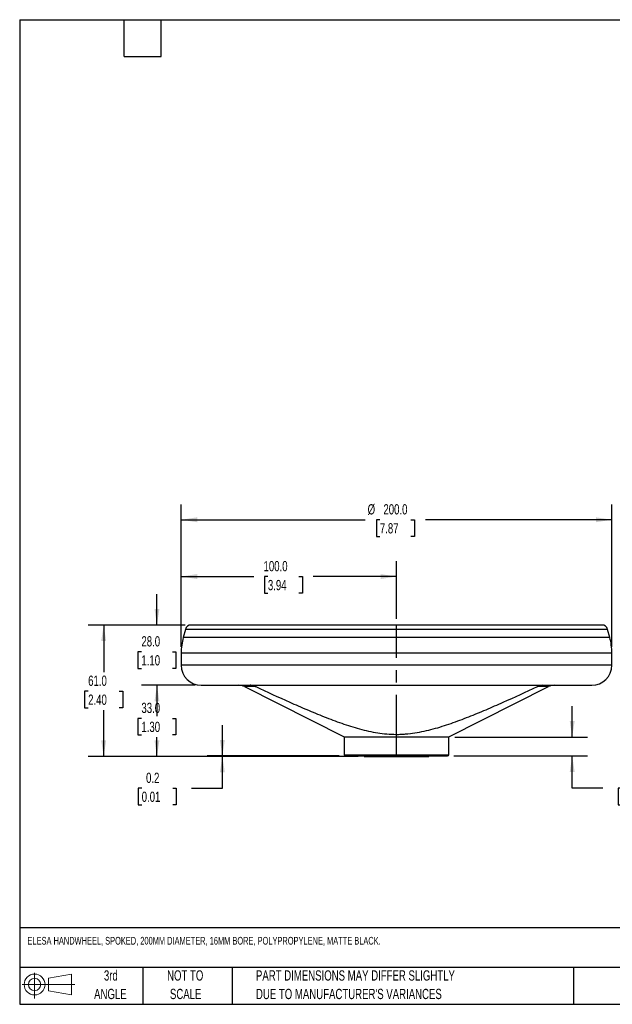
# Model space of a CAD drawing. Header units: millimetres. Extents: x 14 to 614, y 14 to 471.
# Tile 1 of 3: x 14 to 290, y 14 to 471. Entities that reach past the tile are written whole.
import ezdxf

# ---------------------------------------------------------------- set-up
doc = ezdxf.new("R2010")
doc.units = ezdxf.units.MM
doc.header["$LTSCALE"] = 2.25
doc.linetypes.add('CENTERX2', pattern=[20.32, 12.7, -2.54, 2.54, -2.54])
doc.layers.add('CENTER', color=40, linetype='CENTERX2')
doc.layers.add('DIMENSIONS', color=140, linetype='Continuous', lineweight=25)
doc.layers.add('TEXT', color=140, linetype='Continuous', lineweight=25)
doc.styles.add('SLDTEXTSTYLE0', font='TXT', dxfattribs={"width": 0.7})
doc.dimstyles.new('SLDDIMSTYLE0', dxfattribs={"dimtxt": 4.855518, "dimasz": 7.4295, "dimexe": 0, "dimexo": 0.0625, "dimgap": 1.213879, "dimtad": 0, "dimtih": 1, "dimtoh": 1, "dimrnd": 1e-09, "dimzin": 4, "dimdsep": 46, "dimtxsty": 'SLDTEXTSTYLE0', "dimsah": 1, "dimcen": 0.09, "dimadec": 0, "dimazin": 1, "dimtfac": 1, "dimtofl": 0, "dimtmove": 0, "dimatfit": 3, "dimfxl": 0, "dimfrac": 2, "dimtolj": 1, "dimtzin": 12, "dimarcsym": 0})
doc.dimstyles.new('SLDDIMSTYLE1', dxfattribs={"dimtxt": 4.855518, "dimasz": 7.4295, "dimexe": 0, "dimexo": 0.0625, "dimgap": 1.213879, "dimtad": 0, "dimtih": 1, "dimtoh": 1, "dimrnd": 1e-09, "dimzin": 4, "dimdsep": 46, "dimtxsty": 'SLDTEXTSTYLE0', "dimsah": 1, "dimcen": 0.09, "dimadec": 0, "dimazin": 1, "dimtfac": 1, "dimtmove": 0, "dimatfit": 0, "dimfxl": 0, "dimfrac": 2, "dimtolj": 1, "dimtzin": 12, "dimarcsym": 0})
doc.dimstyles.new('SLDDIMSTYLE2', dxfattribs={"dimtxt": 4.855518, "dimasz": 7.4295, "dimexe": 0, "dimexo": 0.0625, "dimgap": 1.213879, "dimtad": 0, "dimtih": 1, "dimtoh": 1, "dimrnd": 1e-09, "dimdsep": 46, "dimtxsty": 'SLDTEXTSTYLE0', "dimsah": 1, "dimcen": 0.09, "dimadec": 0, "dimazin": 2, "dimtfac": 1, "dimtmove": 0, "dimatfit": 0, "dimfxl": 0, "dimfrac": 2, "dimtolj": 1, "dimtzin": 12, "dimarcsym": 0})
doc.dimstyles.new('SLDDIMSTYLE3', dxfattribs={"dimtxt": 4.855518, "dimasz": 7.4295, "dimexe": 0, "dimexo": 0.0625, "dimgap": 1.213879, "dimtad": 0, "dimtih": 1, "dimtoh": 1, "dimrnd": 1e-09, "dimzin": 12, "dimdsep": 46, "dimtxsty": 'SLDTEXTSTYLE0', "dimsah": 1, "dimcen": 0.09, "dimadec": 0, "dimazin": 3, "dimtfac": 1, "dimtmove": 0, "dimatfit": 0, "dimfxl": 0, "dimfrac": 2, "dimtolj": 1, "dimtzin": 12, "dimarcsym": 0})

# ---------------------------------------------------------------- blocks, each defined once
blk = doc.blocks.new('Block11')
at = {"color": 7, "linetype": 'Continuous', "lineweight": 18}
for p, q in [((5.82, 11.95), (5.82, 0)), ((12.33, 9.38), (22.89, 11.32)), ((12.33, 3.59), (12.33, 9.38)), ((22.89, 11.32), (22.89, 1.65)), ((0, 6.48), (24.47, 6.48)), ((12.33, 3.59), (22.89, 1.65))]:
    blk.add_line(p, q, dxfattribs=at)
for radius in [4.84, 2.89]:
    blk.add_circle((5.82, 6.48), radius, dxfattribs=at)
blk = doc.blocks.new('Block12')
at = {"color": 7, "linetype": 'Continuous'}
blk.add_blockref('Block11', (0, 0), dxfattribs=at)
blk = doc.blocks.new('SW_NOTE_0_2')
at = {"layer": 'TEXT', "color": 0, "char_height": 4.7625, "attachment_point": 1, "style": 'SLDTEXTSTYLE0'}
for s, insert in [('PART DIMENSIONS MAY DIFFER SLIGHTLY', (0, 6.14)), ("DUE TO MANUFACTURER'S VARIANCES", (0, -2.46))]:
    blk.add_mtext(s, dxfattribs=dict(at, insert=insert))
blk = doc.blocks.new('SW_NOTE_0_3')
at = {"layer": 'TEXT', "color": 0, "char_height": 4.762, "attachment_point": 2, "style": 'SLDTEXTSTYLE0'}
for s, insert in [('NOT TO', (11.83, 6.14)), ('SCALE', (12.05, -2.46))]:
    blk.add_mtext(s, dxfattribs=dict(at, insert=insert))
blk = doc.blocks.new('SW_NOTE_0_4')
at = {"layer": 'TEXT', "color": 0, "char_height": 4.762, "attachment_point": 2, "style": 'SLDTEXTSTYLE0'}
for s, insert in [('3rd', (5.21, 6.14)), ('ANGLE', (4.99, -2.46))]:
    blk.add_mtext(s, dxfattribs=dict(at, insert=insert))
blk = doc.blocks.new('_D')
at = {"layer": 'DIMENSIONS'}
for p, q in [((89.3, 180.25), (89.3, 220.06)), ((189.3, 193.27), (189.3, 220.06)), ((89.3, 212.92), (122.98, 212.92)), ((129.56, 212.92), (127.93, 212.92)), ((127.93, 212.92), (127.93, 205.2)), ((143.99, 212.92), (145.62, 212.92)), ((145.62, 212.92), (145.62, 205.2)), ((189.3, 212.92), (150.57, 212.92)), ((127.93, 205.2), (129.56, 205.2)), ((145.62, 205.2), (143.99, 205.2))]:
    blk.add_line(p, q, dxfattribs=at)
for points in [[(89.3, 212.92), (96.73, 211.77), (96.73, 214.06)], [(189.3, 212.92), (181.87, 214.06), (181.87, 211.77)]]:
    blk.add_solid(points, dxfattribs=at)
at = {"layer": 'DIMENSIONS', "char_height": 4.762, "attachment_point": 1, "style": 'SLDTEXTSTYLE0'}
for s, insert in [('100.0', (127.54, 220.14)), ('3.94', (129.56, 211.34))]:
    blk.add_mtext(s, dxfattribs=dict(at, insert=insert))
blk = doc.blocks.new('_D_1')
at = {"layer": 'DIMENSIONS'}
for p, q in [((95.77, 162.41), (70.89, 162.41)), ((78.04, 162.41), (78.04, 155.87)), ((70.82, 147.07), (69.19, 147.07)), ((69.19, 147.07), (69.19, 139.35)), ((85.25, 147.07), (86.88, 147.07)), ((86.88, 147.07), (86.88, 139.35)), ((69.19, 139.35), (70.82, 139.35)), ((78.04, 129.41), (78.04, 138.27)), ((86.88, 139.35), (85.25, 139.35)), ((171.44, 129.41), (70.89, 129.41))]:
    blk.add_line(p, q, dxfattribs=at)
for points in [[(78.04, 162.41), (76.89, 154.99), (79.18, 154.99)], [(78.04, 129.41), (79.18, 136.84), (76.89, 136.84)]]:
    blk.add_solid(points, dxfattribs=at)
at = {"layer": 'DIMENSIONS', "char_height": 4.762, "attachment_point": 1, "style": 'SLDTEXTSTYLE0'}
for s, insert in [('33.0', (70.82, 154.3)), ('1.30', (70.82, 145.49))]:
    blk.add_mtext(s, dxfattribs=dict(at, insert=insert))
blk = doc.blocks.new('_D_2')
at = {"layer": 'DIMENSIONS'}
for p, q in [((78.04, 190.41), (78.04, 204.7)), ((91.09, 190.41), (70.89, 190.41)), ((70.82, 177.98), (69.19, 177.98)), ((69.19, 177.98), (69.19, 170.26)), ((85.25, 177.98), (86.88, 177.98)), ((86.88, 177.98), (86.88, 170.26)), ((69.19, 170.26), (70.82, 170.26)), ((86.88, 170.26), (85.25, 170.26)), ((95.77, 162.41), (70.89, 162.41)), ((78.04, 162.41), (78.04, 148.13))]:
    blk.add_line(p, q, dxfattribs=at)
for points in [[(78.04, 190.41), (79.18, 197.84), (76.89, 197.84)], [(78.04, 162.41), (76.89, 154.99), (79.18, 154.99)]]:
    blk.add_solid(points, dxfattribs=at)
at = {"layer": 'DIMENSIONS', "char_height": 4.762, "attachment_point": 1, "style": 'SLDTEXTSTYLE0'}
for s, insert in [('28.0', (70.82, 185.21)), ('1.10', (70.82, 176.4))]:
    blk.add_mtext(s, dxfattribs=dict(at, insert=insert))
blk = doc.blocks.new('_D_3')
at = {"layer": 'DIMENSIONS'}
for p, q in [((91.09, 190.41), (46.15, 190.41)), ((53.3, 190.41), (53.3, 168.5)), ((46.08, 159.69), (44.45, 159.69)), ((44.45, 159.69), (44.45, 151.98)), ((60.51, 159.69), (62.14, 159.69)), ((62.14, 159.69), (62.14, 151.98)), ((44.45, 151.98), (46.08, 151.98)), ((53.3, 129.41), (53.3, 150.89)), ((62.14, 151.98), (60.51, 151.98)), ((171.44, 129.41), (46.15, 129.41))]:
    blk.add_line(p, q, dxfattribs=at)
for points in [[(53.3, 190.41), (52.15, 182.99), (54.44, 182.99)], [(53.3, 129.41), (54.44, 136.84), (52.15, 136.84)]]:
    blk.add_solid(points, dxfattribs=at)
at = {"layer": 'DIMENSIONS', "char_height": 4.762, "attachment_point": 1, "style": 'SLDTEXTSTYLE0'}
for s, insert in [('61.0', (46.08, 166.92)), ('2.40', (46.08, 158.11))]:
    blk.add_mtext(s, dxfattribs=dict(at, insert=insert))
blk = doc.blocks.new('_D_4')
at = {"layer": 'DIMENSIONS'}
for p, q in [((108.42, 129.61), (108.42, 143.9)), ((162.69, 129.61), (101.28, 129.61)), ((171.44, 129.41), (101.28, 129.41)), ((108.42, 114.6), (108.42, 129.41)), ((70.95, 114.6), (69.32, 114.6)), ((69.32, 114.6), (69.32, 106.89)), ((85.38, 114.6), (87.01, 114.6)), ((87.01, 114.6), (87.01, 106.89)), ((94.13, 114.6), (108.42, 114.6)), ((69.32, 106.89), (70.95, 106.89)), ((87.01, 106.89), (85.38, 106.89))]:
    blk.add_line(p, q, dxfattribs=at)
for points in [[(108.42, 129.61), (109.56, 137.04), (107.28, 137.04)], [(108.42, 129.41), (107.28, 121.99), (109.56, 121.99)]]:
    blk.add_solid(points, dxfattribs=at)
at = {"layer": 'DIMENSIONS', "char_height": 4.762, "attachment_point": 1, "style": 'SLDTEXTSTYLE0'}
for s, insert in [('0.2', (72.97, 121.83)), ('0.01', (70.95, 113.03))]:
    blk.add_mtext(s, dxfattribs=dict(at, insert=insert))
blk = doc.blocks.new('_D_5')
at = {"layer": 'DIMENSIONS'}
for p, q in [((270.89, 138.41), (270.89, 152.7)), ((216.41, 138.41), (278.04, 138.41)), ((215.91, 129.61), (278.04, 129.61)), ((270.89, 114.6), (270.89, 129.61)), ((285.18, 114.6), (270.89, 114.6)), ((293.94, 114.6), (292.3, 114.6)), ((292.3, 114.6), (292.3, 106.89)), ((308.36, 114.6), (309.99, 114.6)), ((309.99, 114.6), (309.99, 106.89)), ((292.3, 106.89), (293.94, 106.89)), ((309.99, 106.89), (308.36, 106.89))]:
    blk.add_line(p, q, dxfattribs=at)
for points in [[(270.89, 138.41), (272.04, 145.84), (269.75, 145.84)], [(270.89, 129.61), (269.75, 122.19), (272.04, 122.19)]]:
    blk.add_solid(points, dxfattribs=at)
at = {"layer": 'DIMENSIONS', "char_height": 4.762, "attachment_point": 1, "style": 'SLDTEXTSTYLE0'}
for s, insert in [('8.8', (295.95, 121.83)), ('0.35', (293.94, 113.03))]:
    blk.add_mtext(s, dxfattribs=dict(at, insert=insert))
blk = doc.blocks.new('_D_6')
at = {"layer": 'DIMENSIONS'}
for p, q in [((89.3, 180.25), (89.3, 246.42)), ((289.3, 180.25), (289.3, 246.42)), ((89.3, 239.28), (174.79, 239.28)), ((181.57, 239.28), (179.94, 239.28)), ((179.94, 239.28), (179.94, 231.56)), ((196, 239.28), (197.63, 239.28)), ((197.63, 239.28), (197.63, 231.56)), ((289.3, 239.28), (202.77, 239.28)), ((179.94, 231.56), (181.57, 231.56)), ((197.63, 231.56), (196, 231.56))]:
    blk.add_line(p, q, dxfattribs=at)
for points in [[(89.3, 239.28), (96.73, 238.14), (96.73, 240.42)], [(289.3, 239.28), (281.87, 240.42), (281.87, 238.14)]]:
    blk.add_solid(points, dxfattribs=at)
at = {"layer": 'DIMENSIONS', "char_height": 4.762, "attachment_point": 1, "style": 'SLDTEXTSTYLE0'}
for s, insert in [('%%c', (175.88, 246.51)), ('200.0', (183.21, 246.51)), ('7.87', (181.57, 237.7))]:
    blk.add_mtext(s, dxfattribs=dict(at, insert=insert))

msp = doc.modelspace()

# ---------------------------------------------------------------- linework, layer by layer
for p, q in [((91.243452, 188.339506), (90.252746, 184.642143)), ((189.298669, 188.339506), (91.243452, 188.339506)), ((284.649295, 190.414813), (189.298669, 190.414813)), ((287.353887, 188.339506), (189.298669, 188.339506)), ((288.344592, 184.642143), (287.353887, 188.339506)), ((189.298669, 184.642143), (90.252746, 184.642143)), ((288.344592, 184.642143), (189.298669, 184.642143)), ((89.298669, 177.395209), (89.298669, 171.748146)), ((189.298669, 177.395209), (89.298669, 177.395209)), ((289.298669, 177.395209), (189.298669, 177.395209)), ((289.298669, 171.748146), (289.298669, 177.395209)), ((189.298669, 171.748146), (89.298669, 171.748146)), ((289.298669, 171.748146), (189.298669, 171.748146)), ((98.632003, 162.414813), (189.298669, 162.414813)), ((118.658049, 161.814752), (165.048669, 138.414813)), ((123.888107, 161.814752), (118.658049, 161.814752)), ((123.45386, 162.414813), (123.45386, 161.998123)), ((213.548669, 138.414813), (259.93929, 161.814752)), ((259.93929, 161.814752), (254.709231, 161.814752)), ((255.143479, 161.998123), (255.143479, 162.414813)), ((165.048669, 138.414813), (165.048669, 130.114813)), ((165.048669, 138.414813), (189.298669, 138.414813)), ((189.298669, 138.414813), (213.548669, 138.414813)), ((213.548669, 130.114813), (213.548669, 138.414813)), ((165.048669, 130.114813), (189.298669, 130.114813)), ((165.548669, 129.614813), (189.298669, 129.614813)), ((174.298669, 129.614813), (174.298669, 129.414813)), ((174.298669, 129.414813), (189.298669, 129.414813)), ((189.298669, 130.114813), (213.548669, 130.114813)), ((189.298669, 129.414813), (204.298669, 129.414813)), ((204.298669, 129.414813), (204.298669, 129.614813))]:
    msp.add_line(p, q)
for centre, radius, start, end in [((93.948044, 187.614813), 2.8, 90, 165), ((284.649295, 187.614813), 2.8, 15, 90), ((117.298669, 177.395209), 28, 165, 180), ((261.298669, 177.395209), 28, 0, 15), ((98.632003, 171.748146), 9.333333, 180, 270), ((279.965336, 171.748146), 9.333333, 270, 0), ((116.136024, 156.814813), 5.6, 63.23312035, 90), ((262.461314, 156.814813), 5.6, 90, 116.76687965), ((165.548669, 130.114813), 0.5, 180, 270), ((213.048669, 130.114813), 0.5, 270, 0)]:
    msp.add_arc(centre, radius, start, end)
for points, knots in [([(189.298669, 190.414813), (164.010827, 190.414813), (139.7568, 190.414813), (103.994391, 190.414813), (93.948044, 190.414813), (93.948044, 190.414813)], [0, 0, 0, 0, 0.5, 0.5, 1, 1, 1, 1]), ([(123.45386, 161.998123), (123.106527, 162.129773), (122.756916, 162.233952), (122.22819, 162.341783), (122.051876, 162.369304), (121.708817, 162.405669), (121.540738, 162.414813), (121.376284, 162.414813)], [0, 0, 0, 0, 0.5, 0.5, 0.75, 0.75, 1, 1, 1, 1]), ([(123.888107, 161.814752), (129.137629, 159.362881), (134.400917, 156.943801), (142.338755, 153.417391), (144.992011, 152.259334), (150.320692, 149.99603), (152.996004, 148.890513), (158.381563, 146.762696), (161.091594, 145.739885), (165.199954, 144.308844), (166.578431, 143.848737), (169.345812, 142.976813), (170.733406, 142.565363), (174.911105, 141.424687), (177.716043, 140.788612), (183.386574, 139.897356), (186.252765, 139.645937), (189.884009, 139.636262), (190.612643, 139.649305), (192.074734, 139.705679), (192.808673, 139.749138), (194.994519, 139.922164), (196.438221, 140.094622), (200.734822, 140.757656), (203.553525, 141.392578), (209.132787, 142.90787), (211.893492, 143.787623), (216.008516, 145.217144), (217.376566, 145.712659), (220.100091, 146.73069), (221.455979, 147.253343), (225.509918, 148.853171), (228.194458, 149.961712), (233.540886, 152.231389), (236.202654, 153.392801), (244.165362, 156.929497), (249.444365, 159.355714), (254.709231, 161.814752)], [0, 0, 0, 0, 0.125, 0.125, 0.1875, 0.1875, 0.25, 0.25, 0.3125, 0.3125, 0.34375, 0.34375, 0.375, 0.375, 0.4375, 0.4375, 0.5, 0.5, 0.515625, 0.515625, 0.53125, 0.53125, 0.5625, 0.5625, 0.625, 0.625, 0.6875, 0.6875, 0.71875, 0.71875, 0.75, 0.75, 0.8125, 0.8125, 0.875, 0.875, 1, 1, 1, 1]), ([(189.298669, 162.414813), (213.344284, 162.414813), (236.406867, 162.414813), (270.412501, 162.414813), (279.965336, 162.414813), (279.965336, 162.414813)], [0, 0, 0, 0, 0.5, 0.5, 1, 1, 1, 1]), ([(257.221054, 162.414813), (256.892019, 162.414813), (256.550786, 162.378478), (256.022246, 162.271205), (255.843915, 162.226586), (255.492075, 162.123106), (255.317277, 162.063998), (255.143479, 161.998123)], [0, 0, 0, 0, 0.5, 0.5, 0.75, 0.75, 1, 1, 1, 1]), ([(189.298669, 129.614813), (195.597383, 129.614813), (201.638592, 129.614813), (210.546318, 129.614813), (213.048669, 129.614813), (213.048669, 129.614813)], [0, 0, 0, 0, 0.5, 0.5, 1, 1, 1, 1])]:
    msp.add_open_spline(points, degree=3, knots=knots)
for points in [[(123.45386, 161.998123), (123.600887, 161.942395), (123.745645, 161.881291), (123.888107, 161.814752)], [(254.709231, 161.814752), (254.851694, 161.881291), (254.996451, 161.942395), (255.143479, 161.998123)]]:
    msp.add_open_spline(points, degree=3)
at = {"layer": 'CENTER'}
msp.add_line((189.298669, 129.414813), (189.298669, 190.414813), dxfattribs=at)
at = {"layer": 'TEXT'}
for p, q in [((14.2875, 471.4875), (614.3625, 471.4875)), ((14.2875, 471.4875), (14.2875, 14.2875)), ((62.865, 454.3425), (62.865, 471.4875)), ((80.01, 454.3425), (80.01, 471.4875)), ((62.865, 454.3425), (80.01, 454.3425)), ((614.3625, 49.783742), (14.2875, 49.783742)), ((614.3625, 31.4325), (14.2875, 31.4325)), ((71.4375, 31.4325), (71.4375, 14.2875)), ((112.976163, 31.4325), (112.976163, 14.2875)), ((271.454575, 31.4325), (271.454575, 14.2875)), ((14.2875, 14.2875), (614.3625, 14.2875))]:
    msp.add_line(p, q, dxfattribs=at)

# ---------------------------------------------------------------- block references
for name, p in [('Block12', (15.385362, 16.996174)), ('SW_NOTE_0_4', (51.406531, 23.9298)), ('SW_NOTE_0_3', (79.328655, 23.9298)), ('SW_NOTE_0_2', (124.01839, 23.929799))]:
    msp.add_blockref(name, p, dxfattribs=at)

# ---------------------------------------------------------------- texts
at = {"layer": 'TEXT', "insert": (17.922902, 45.589895), "char_height": 3.571875, "attachment_point": 1, "style": 'SLDTEXTSTYLE0'}
msp.add_mtext('ELESA HANDWHEEL, SPOKED, 200MM DIAMETER, 16MM BORE, POLYPROPYLENE, MATTE BLACK.', dxfattribs=at)

# ---------------------------------------------------------------- dimensions: what is measured, and where the dimension line sits
at = {"layer": 'DIMENSIONS'}
dim = msp.add_linear_dim(base=(289.298669, 239.280434), p1=(89.298669, 177.395209), p2=(289.298669, 177.395209), text='%%c<>', dimstyle='SLDDIMSTYLE0', dxfattribs=at)
dim.commit()
dim.dimension.update_dxf_attribs({"geometry": '_D_6', "text_midpoint": (188.781575, 239.280434), "dimtype": 160})
dim = msp.add_linear_dim(base=(189.298669, 212.916063), p1=(89.298669, 177.395209), p2=(189.298669, 190.414813), dimstyle='SLDDIMSTYLE0', dxfattribs=at)
dim.commit()
dim.dimension.update_dxf_attribs({"geometry": '_D', "text_midpoint": (136.778631, 212.916063), "dimtype": 160})
for base, p1, p2, dimstyle, picture, middle in [((78.036319, 190.414813), (98.632003, 162.414813), (93.948044, 190.414813), 'SLDDIMSTYLE1', '_D_2', (78.036319, 177.980551)), ((53.297965, 190.414813), (174.298669, 129.414813), (93.948044, 190.414813), 'SLDDIMSTYLE0', '_D_3', (53.297965, 159.692279)), ((78.036319, 162.414813), (174.298669, 129.414813), (98.632003, 162.414813), 'SLDDIMSTYLE0', '_D_1', (78.036319, 147.070103)), ((270.894175, 138.414813), (213.048669, 129.614813), (213.548669, 138.414813), 'SLDDIMSTYLE3', '_D_5', (270.894175, 114.60386)), ((108.420425, 129.414813), (165.548669, 129.614813), (174.298669, 129.414813), 'SLDDIMSTYLE2', '_D_4', (108.420425, 114.60386))]:
    dim = msp.add_linear_dim(base=base, p1=p1, p2=p2, angle=90, dimstyle=dimstyle, dxfattribs=at)
    dim.commit()
    dim.dimension.update_dxf_attribs({"geometry": picture, "text_midpoint": middle, "dimtype": 160})

doc.saveas('drawing.dxf')
